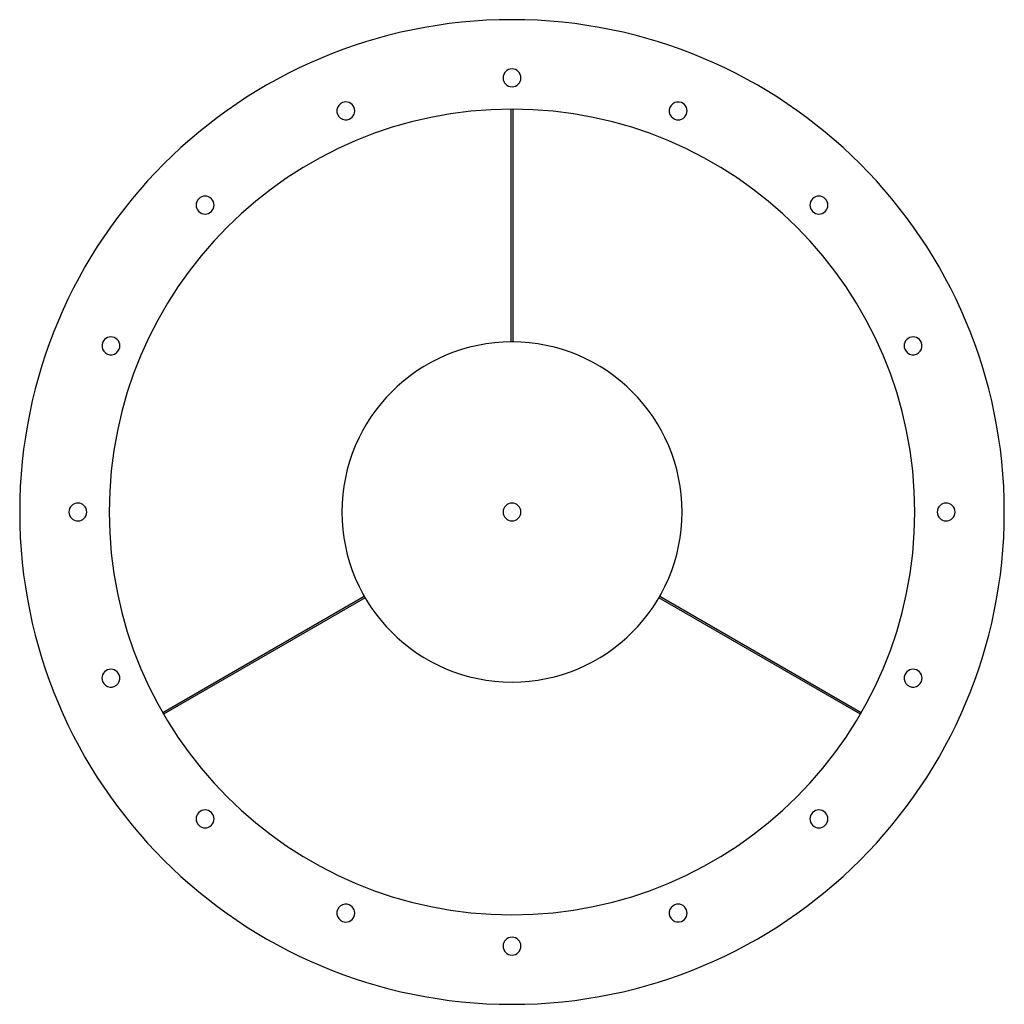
# Model space of a CAD drawing. Header units: millimetres. Extents: x -550 to 550, y -550 to 550.
import ezdxf

# ---------------------------------------------------------------- set-up
doc = ezdxf.new("R2010")
doc.units = ezdxf.units.MM
doc.layers.add('HIDDEN', color=7, linetype='Continuous')
doc.layers.add('THICK', color=7, linetype='Continuous')

msp = doc.modelspace()

# ---------------------------------------------------------------- linework, layer by layer
at = {"layer": 'HIDDEN'}
for p, q in [((-1, 450), (-1, 450)), ((1, 450), (1, 450)), ((-1, 190), (-1, 190)), ((1, 190), (1, 190)), ((-165, -94.1), (-165, -94.1)), ((-164, -95.9), (-164, -95.9)), ((164, -95.9), (164, -95.9)), ((165, -94.1), (165, -94.1)), ((-390.2, -224.1), (-390.2, -224.1)), ((-389.2, -225.9), (-389.2, -225.9)), ((389.2, -225.9), (389.2, -225.9)), ((390.2, -224.1), (390.2, -224.1))]:
    msp.add_line(p, q, dxfattribs=at)
at = {"layer": 'THICK'}
for p, q in [((-1, 190), (-1, 450)), ((1, 450), (1, 190)), ((-390.2, -224.1), (-165, -94.1)), ((-164, -95.9), (-389.2, -225.9)), ((389.2, -225.9), (164, -95.9)), ((165, -94.1), (390.2, -224.1))]:
    msp.add_line(p, q, dxfattribs=at)
for centre, radius, start, end in [((0, 0), 550, 0, 180), ((0, 485), 10, 90, 270), ((0, 485), 10, 270, 90), ((-185.6, 448.1), 10, 112.5, 292.5), ((-185.6, 448.1), 10, 292.5, 112.5), ((185.6, 448.1), 10, 67.5, 247.5), ((185.6, 448.1), 10, 247.5, 67.5), ((0, 0), 450, 0, 180), ((-342.9, 342.9), 10, 315, 135), ((342.9, 342.9), 10, 45, 225), ((-342.9, 342.9), 10, 135, 315), ((342.9, 342.9), 10, 225, 45), ((-448.1, 185.6), 10, 157.5, 337.5), ((-448.1, 185.6), 10, 337.5, 157.5), ((0, 0), 190, 0, 180), ((448.1, 185.6), 10, 22.5, 202.5), ((448.1, 185.6), 10, 202.5, 22.5), ((0, 0), 550, 180, 0), ((-485, 0), 10, 0, 180), ((-485, 0), 10, 180, 0), ((0, 0), 450, 180, 0), ((0, 0), 9.9, 0, 180), ((0, 0), 9.9, 180, 0), ((485, 0), 10, 0, 180), ((0, 0), 190, 180, 270), ((0, 0), 190, 270, 0), ((485, 0), 10, 180, 0), ((-448.1, -185.6), 10, 22.5, 202.5), ((448.1, -185.6), 10, 337.5, 157.5), ((-448.1, -185.6), 10, 202.5, 22.5), ((448.1, -185.6), 10, 157.5, 337.5), ((-342.9, -342.9), 10, 45, 225), ((-342.9, -342.9), 10, 225, 45), ((342.9, -342.9), 10, 135, 315), ((342.9, -342.9), 10, 315, 135), ((-185.6, -448.1), 10, 67.5, 247.5), ((-185.6, -448.1), 10, 247.5, 67.5), ((185.6, -448.1), 10, 112.5, 292.5), ((185.6, -448.1), 10, 292.5, 112.5), ((0, -485), 10, 90, 270), ((0, -485), 10, 270, 90)]:
    msp.add_arc(centre, radius, start, end, dxfattribs=at)

doc.saveas('drawing.dxf')
